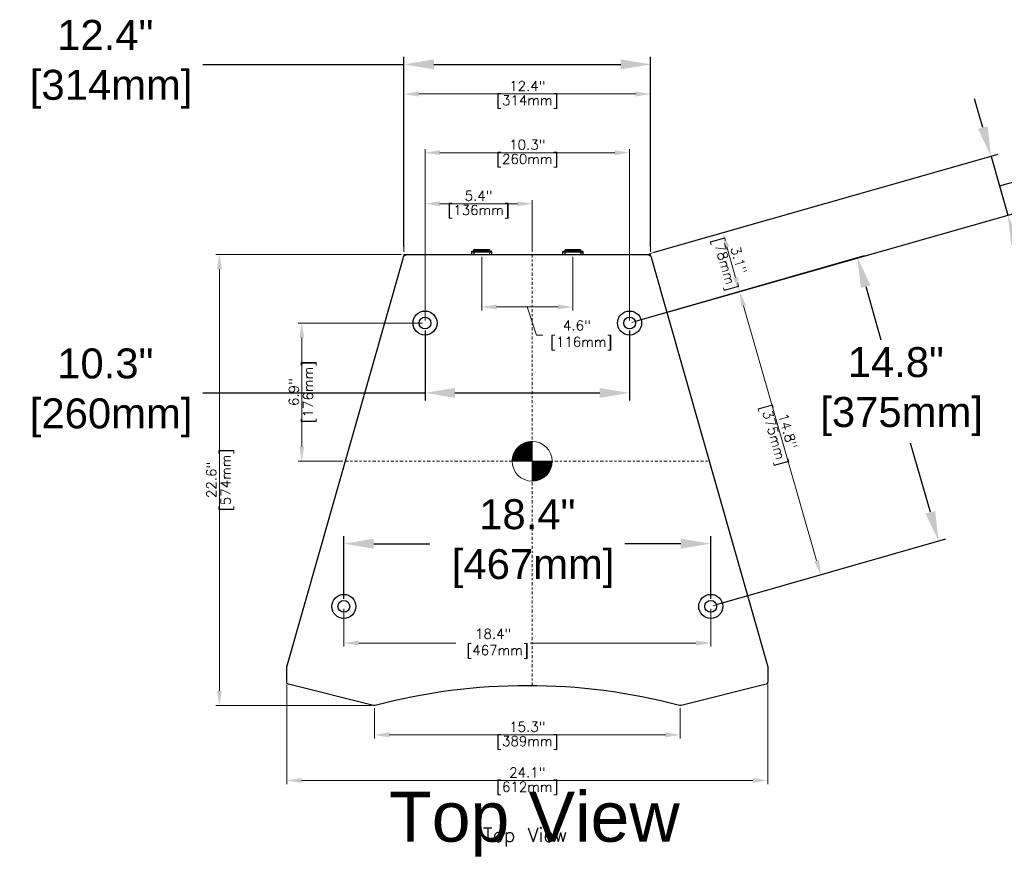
# Model space of a CAD drawing. Extents: x -10 to 147, y 19 to 136.
# Tile 2 of 4: x 24 to 73, y 94 to 136. Entities that reach past the tile are written whole.
import ezdxf
from ezdxf.enums import TextEntityAlignment as Align

# ---------------------------------------------------------------- set-up
doc = ezdxf.new("R2010")
doc.units = 0
doc.header["$LTSCALE"] = 0.125
doc.header["$MEASUREMENT"] = 0
doc.linetypes.add('CENTER', pattern=[2, 1.25, -0.25, 0.25, -0.25])
doc.layers.get('0').update_dxf_attribs({"linetype": 'CONTINUOUS', "lineweight": 5})
doc.layers.get('DEFPOINTS').update_dxf_attribs({"linetype": 'CONTINUOUS'})
for name, color, linetype, lineweight in [('es-device', 1, 'CONTINUOUS', 25), ('ES-DEVICE-WEB', 7, 'CONTINUOUS', 25), ('es-dimension', 7, 'CONTINUOUS', 5), ('ES-DIMENSION-WEB', 7, 'CONTINUOUS', 15), ('es-text', 5, 'CONTINUOUS', 5)]:
    doc.layers.add(name, color=color, linetype=linetype, lineweight=lineweight)
doc.layers.add('ES-TEXT-WEB', color=7, linetype='CONTINUOUS')
doc.styles.get("Standard").update_dxf_attribs({"font": 'txt.shx'})
doc.styles.add('TrueType', font='ARIALUNI.TTF')
doc.dimstyles.get("Standard").update_dxf_attribs({"dimscale": 0, "dimtxt": 0.4925, "dimasz": 0.7425, "dimexe": 0.18, "dimexo": 0.125, "dimgap": 0.1525, "dimtad": 0, "dimdec": 1, "dimzin": 0, "dimdsep": 46, "dimtxsty": 'Standard', "dimcen": 0, "dimclrd": 256, "dimclre": 256, "dimadec": 0, "dimazin": 0, "dimtfac": 1, "dimtdec": 1, "dimtofl": 0, "dimtmove": 1, "dimatfit": 3, "dimfxl": 0, "dimtolj": 1, "dimtzin": 0, "dimlwd": -1, "dimlwe": -1, "dimarcsym": 0})
doc.dimstyles.new('TrueType', dxfattribs={"dimscale": 1.5, "dimtxt": 1, "dimasz": 1, "dimexe": 0.25, "dimexo": 0.25, "dimgap": 0.25, "dimtad": 0, "dimtih": 1, "dimtoh": 1, "dimdec": 1, "dimzin": 0, "dimdsep": 46, "dimtxsty": 'TrueType', "dimcen": 0, "dimadec": 0, "dimazin": 0, "dimtfac": 1, "dimtdec": 1, "dimtofl": 0, "dimtmove": 1, "dimatfit": 3, "dimfxl": 0, "dimtolj": 1, "dimtzin": 0, "dimarcsym": 0})

# ---------------------------------------------------------------- blocks, each defined once
blk = doc.blocks.new('COG')
h = blk.add_hatch()
h.set_pattern_fill('ANSI31', color=256, scale=0.1, style=0)
h.set_pattern_definition([(45, (41.252907, -178.948929), (-0.0088388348, 0.0088388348), [])])
h.paths.add_polyline_path([(0.707, 0.707, 0.198912), (0, 1), (0, 0)])
h.paths.add_polyline_path([(0, 1, 0.198912), (-0.707, 0.707), (0, 0)])
h.paths.add_polyline_path([(0, 0), (-0.707, -0.707, 0.198912), (0, -1)])
h.paths.add_polyline_path([(0, 0), (0, -1, 0.198912), (0.707, -0.707)])
for p, q in [((-0.707, -0.707), (0.707, 0.707)), ((0.707, -0.707), (-0.707, 0.707))]:
    blk.add_line(p, q)
blk.add_circle((0, 0), 1)
blk = doc.blocks.new('NL-4-side')
for p, q in [((-0.512, 0.135), (0.512, 0.135)), ((-0.396, 0.149), (-0.396, 0)), ((0.39, 0.225), (-0.39, 0.225)), ((0.396, 0.149), (0.396, 0))]:
    blk.add_line(p, q)
at = {"flags": 128}
blk.add_lwpolyline([(-0.512, 0), (0.512, 0), (0.512, 0.135, 0.414214), (0.499, 0.149), (-0.499, 0.149, 0.414214), (-0.512, 0.135)], format="xyb", close=True, dxfattribs=at)
blk.add_lwpolyline([(-0.39, 0.149), (-0.39, 0.225, -0.414214), (-0.383, 0.231), (0.383, 0.231, -0.414214), (0.39, 0.225), (0.39, 0.149)], format="xyb", dxfattribs=at)
blk = doc.blocks.new('*D22')
at = {"layer": 'DEFPOINTS', "color": 0}
for p in [(40.402, 106.401), (58.787, 106.401), (58.787, 104.566)]:
    blk.add_point(p, dxfattribs=at)
at = {"layer": 'es-dimension'}
for p, q in [((40.402, 106.276), (40.402, 104.386)), ((58.787, 106.276), (58.787, 104.386)), ((41.144, 104.566), (46.009, 104.566)), ((58.045, 104.566), (49.762, 104.566))]:
    blk.add_line(p, q, dxfattribs=at)
for points in [[(41.144, 104.69), (41.144, 104.442), (40.402, 104.566)], [(58.045, 104.69), (58.045, 104.442), (58.787, 104.566)]]:
    blk.add_solid(points, dxfattribs=at)
at = {"layer": 'es-dimension', "color": 0, "insert": (47.885, 104.535), "char_height": 0.4925, "attachment_point": 5}
blk.add_mtext('\\A1;18.4"\\P [467mm]', dxfattribs=at)
blk = doc.blocks.new('*D23')
at = {"layer": 'DEFPOINTS', "color": 0}
for p in [(54.721, 129.126), (44.469, 120.594), (54.721, 120.594)]:
    blk.add_point(p, dxfattribs=at)
at = {"layer": 'es-dimension'}
for p, q in [((44.469, 120.719), (44.469, 129.306)), ((54.721, 120.719), (54.721, 129.306)), ((45.211, 129.126), (53.978, 129.126))]:
    blk.add_line(p, q, dxfattribs=at)
for points in [[(45.211, 129.25), (45.211, 129.003), (44.469, 129.126)], [(53.978, 129.25), (53.978, 129.003), (54.721, 129.126)]]:
    blk.add_solid(points, dxfattribs=at)
at = {"layer": 'es-dimension', "color": 0, "char_height": 0.4925, "attachment_point": 5}
for s, insert in [('\\A1;10.3"', (49.595, 129.525)), ('\\A1;[260mm]', (49.595, 128.728))]:
    blk.add_mtext(s, dxfattribs=dict(at, insert=insert))
blk = doc.blocks.new('*D24')
at = {"layer": 'DEFPOINTS', "color": 0}
for p in [(55.776, 132.068), (43.413, 124.034), (55.776, 124.034)]:
    blk.add_point(p, dxfattribs=at)
at = {"layer": 'es-dimension'}
for p, q in [((43.413, 124.159), (43.413, 132.248)), ((55.776, 124.159), (55.776, 132.248)), ((44.156, 132.068), (55.033, 132.068))]:
    blk.add_line(p, q, dxfattribs=at)
for points in [[(44.156, 132.192), (44.156, 131.944), (43.413, 132.068)], [(55.033, 132.192), (55.033, 131.944), (55.776, 132.068)]]:
    blk.add_solid(points, dxfattribs=at)
at = {"layer": 'es-dimension', "color": 0, "char_height": 0.4925, "attachment_point": 5}
for s, insert in [('\\A1;12.4"', (49.595, 132.467)), ('\\A1;[314mm]', (49.595, 131.669))]:
    blk.add_mtext(s, dxfattribs=dict(at, insert=insert))
blk = doc.blocks.new('*D25')
at = {"layer": 'DEFPOINTS', "color": 0}
for p in [(37.543, 102.615), (61.646, 102.615), (61.646, 97.682)]:
    blk.add_point(p, dxfattribs=at)
at = {"layer": 'es-dimension'}
for p, q in [((37.543, 102.49), (37.543, 97.502)), ((61.646, 102.49), (61.646, 97.502)), ((38.286, 97.682), (60.903, 97.682))]:
    blk.add_line(p, q, dxfattribs=at)
for points in [[(38.286, 97.806), (38.286, 97.558), (37.543, 97.682)], [(60.903, 97.806), (60.903, 97.558), (61.646, 97.682)]]:
    blk.add_solid(points, dxfattribs=at)
at = {"layer": 'es-dimension', "color": 0, "char_height": 0.4925, "attachment_point": 5}
for s, insert in [('\\A1;24.1"', (49.595, 98.081)), ('\\A1;[612mm]', (49.595, 97.283))]:
    blk.add_mtext(s, dxfattribs=dict(at, insert=insert))
blk = doc.blocks.new('*D26')
at = {"layer": 'DEFPOINTS', "color": 0}
for p in [(43.413, 124.034), (34.161, 101.435), (41.929, 101.435)]:
    blk.add_point(p, dxfattribs=at)
at = {"layer": 'es-dimension'}
for p, q in [((43.288, 124.034), (33.981, 124.034)), ((34.161, 123.291), (34.161, 102.178)), ((41.804, 101.435), (33.981, 101.435))]:
    blk.add_line(p, q, dxfattribs=at)
for points in [[(34.037, 123.291), (34.285, 123.291), (34.161, 124.034)], [(34.037, 102.178), (34.285, 102.178), (34.161, 101.435)]]:
    blk.add_solid(points, dxfattribs=at)
at = {"layer": 'es-dimension', "color": 0, "char_height": 0.4925, "attachment_point": 5, "rotation": 90}
for s, insert in [('\\A1;[574mm]', (34.56, 112.734)), ('\\A1;22.6"', (33.762, 112.734))]:
    blk.add_mtext(s, dxfattribs=dict(at, insert=insert))
blk = doc.blocks.new('*D31')
at = {"layer": 'DEFPOINTS', "color": 0}
for p in [(44.469, 120.594), (38.292, 113.672), (40.475, 113.672)]:
    blk.add_point(p, dxfattribs=at)
at = {"layer": 'es-dimension'}
for p, q in [((44.344, 120.594), (38.112, 120.594)), ((38.292, 119.851), (38.292, 114.415)), ((40.35, 113.672), (38.112, 113.672))]:
    blk.add_line(p, q, dxfattribs=at)
for points in [[(38.168, 119.851), (38.415, 119.851), (38.292, 120.594)], [(38.168, 114.415), (38.415, 114.415), (38.292, 113.672)]]:
    blk.add_solid(points, dxfattribs=at)
at = {"layer": 'es-dimension', "color": 0, "char_height": 0.4925, "attachment_point": 5, "rotation": 90}
for s, insert in [('\\A1;[176mm]', (38.69, 117.133)), ('\\A1;6.9"', (37.893, 117.133))]:
    blk.add_mtext(s, dxfattribs=dict(at, insert=insert))
blk = doc.blocks.new('*D32')
at = {"layer": 'DEFPOINTS', "color": 0}
for p in [(49.837, 126.569), (44.469, 124.034), (49.837, 124.034)]:
    blk.add_point(p, dxfattribs=at)
at = {"layer": 'es-dimension'}
for p, q in [((44.469, 124.159), (44.469, 126.749)), ((45.211, 126.569), (49.095, 126.569)), ((49.837, 124.159), (49.837, 126.749))]:
    blk.add_line(p, q, dxfattribs=at)
for points in [[(45.211, 126.693), (45.211, 126.446), (44.469, 126.569)], [(49.095, 126.693), (49.095, 126.446), (49.837, 126.569)]]:
    blk.add_solid(points, dxfattribs=at)
at = {"layer": 'es-dimension', "color": 0, "char_height": 0.4925, "attachment_point": 5}
for s, insert in [('\\A1;5.4"', (47.153, 126.968)), ('\\A1;[136mm]', (47.153, 126.171))]:
    blk.add_mtext(s, dxfattribs=dict(at, insert=insert))
blk = doc.blocks.new('*D34')
at = {"layer": 'DEFPOINTS', "color": 0}
for p in [(41.929, 101.435), (57.26, 101.435), (57.26, 99.967)]:
    blk.add_point(p, dxfattribs=at)
at = {"layer": 'es-dimension'}
for p, q in [((41.929, 101.31), (41.929, 99.787)), ((57.26, 101.31), (57.26, 99.787)), ((42.672, 99.967), (56.517, 99.967))]:
    blk.add_line(p, q, dxfattribs=at)
for points in [[(42.672, 100.091), (42.672, 99.843), (41.929, 99.967)], [(56.517, 100.091), (56.517, 99.843), (57.26, 99.967)]]:
    blk.add_solid(points, dxfattribs=at)
at = {"layer": 'es-dimension', "color": 0, "char_height": 0.4925, "attachment_point": 5}
for s, insert in [('\\A1;15.3"', (49.595, 100.366)), ('\\A1;[389mm]', (49.595, 99.568))]:
    blk.add_mtext(s, dxfattribs=dict(at, insert=insert))
blk = doc.blocks.new('*D35')
at = {"layer": 'DEFPOINTS', "color": 0}
for p in [(55.587, 124.034), (60.233, 122.164), (56.428, 121.08)]:
    blk.add_point(p, dxfattribs=at)
at = {"layer": 'es-dimension'}
for p, q in [((55.708, 124.068), (59.565, 125.166)), ((59.596, 124.403), (60.03, 122.878)), ((56.548, 121.114), (60.406, 122.213))]:
    blk.add_line(p, q, dxfattribs=at)
for points in [[(59.715, 124.437), (59.477, 124.369), (59.392, 125.117)], [(60.149, 122.912), (59.911, 122.844), (60.233, 122.164)]]:
    blk.add_solid(points, dxfattribs=at)
at = {"layer": 'es-dimension', "color": 0, "char_height": 0.4925, "attachment_point": 5, "rotation": 285.8925}
for s, insert in [('\\A1;[78mm]', (59.429, 123.531)), ('\\A1;3.1"', (60.196, 123.749))]:
    blk.add_mtext(s, dxfattribs=dict(at, insert=insert))
blk = doc.blocks.new('*D36')
at = {"layer": 'DEFPOINTS', "color": 0}
for p in [(60.231, 122.173), (54.721, 120.594), (58.787, 106.401)]:
    blk.add_point(p, dxfattribs=at)
at = {"layer": 'es-dimension'}
for p, q in [((54.841, 120.628), (60.404, 122.222)), ((64.093, 108.694), (60.435, 121.459)), ((58.908, 106.436), (64.471, 108.03))]:
    blk.add_line(p, q, dxfattribs=at)
for points in [[(60.554, 121.493), (60.316, 121.425), (60.231, 122.173)], [(64.212, 108.728), (63.974, 108.66), (64.298, 107.98)]]:
    blk.add_solid(points, dxfattribs=at)
at = {"layer": 'es-dimension', "color": 0, "char_height": 0.4925, "attachment_point": 5, "rotation": 285.9898}
for s, insert in [('\\A1;[375mm]', (61.881, 114.967)), ('\\A1;14.8"', (62.647, 115.186))]:
    blk.add_mtext(s, dxfattribs=dict(at, insert=insert))
blk = doc.blocks.new('*D37')
at = {"layer": 'DEFPOINTS', "color": 0}
for p in [(47.311, 124.034), (51.878, 124.034), (51.878, 121.398)]:
    blk.add_point(p, dxfattribs=at)
at = {"layer": 'es-dimension'}
for p, q in [((47.311, 123.909), (47.311, 121.218)), ((51.878, 123.909), (51.878, 121.218)), ((48.054, 121.398), (51.135, 121.398)), ((49.595, 121.398), (50.061, 119.979)), ((50.061, 119.979), (50.366, 119.979))]:
    blk.add_line(p, q, dxfattribs=at)
for points in [[(48.054, 121.521), (48.054, 121.274), (47.311, 121.398)], [(51.135, 121.521), (51.135, 121.274), (51.878, 121.398)]]:
    blk.add_solid(points, dxfattribs=at)
at = {"layer": 'es-dimension', "color": 0, "insert": (52.078, 119.979), "char_height": 0.4925, "attachment_point": 5}
blk.add_mtext('\\A1;4.6"\\P [116mm]', dxfattribs=at)
blk = doc.blocks.new('*D40')
at = {"layer": 'DEFPOINTS', "color": 0}
for p in [(58.787, 109.542), (40.402, 106.401), (58.787, 106.401)]:
    blk.add_point(p, dxfattribs=at)
at = {"layer": 'ES-DIMENSION-WEB', "color": 0, "lineweight": -2}
for p, q in [((40.402, 106.776), (40.402, 109.917)), ((58.787, 106.776), (58.787, 109.917)), ((41.902, 109.542), (44.704, 109.542)), ((57.287, 109.542), (54.485, 109.542))]:
    blk.add_line(p, q, dxfattribs=at)
at = {"layer": 'ES-DIMENSION-WEB', "color": 0}
for points in [[(41.902, 109.792), (41.902, 109.292), (40.402, 109.542)], [(57.287, 109.792), (57.287, 109.292), (58.787, 109.542)]]:
    blk.add_solid(points, dxfattribs=at)
at = {"layer": 'ES-DIMENSION-WEB', "color": 0, "insert": (49.595, 109.542), "char_height": 1.5, "attachment_point": 5, "style": 'TrueType'}
blk.add_mtext('\\A1;18.4"\\P [467mm]', dxfattribs=at)
blk = doc.blocks.new('*D41')
at = {"layer": 'DEFPOINTS', "color": 0}
for p in [(44.469, 120.594), (54.721, 120.594), (54.721, 117.094)]:
    blk.add_point(p, dxfattribs=at)
at = {"layer": 'ES-DIMENSION-WEB', "color": 0, "lineweight": -2}
for p, q in [((44.469, 120.219), (44.469, 116.719)), ((54.721, 120.219), (54.721, 116.719)), ((33.337, 117.094), (44.469, 117.094)), ((45.969, 117.094), (53.221, 117.094))]:
    blk.add_line(p, q, dxfattribs=at)
at = {"layer": 'ES-DIMENSION-WEB', "color": 0}
for points in [[(45.969, 117.344), (45.969, 116.844), (44.469, 117.094)], [(53.221, 117.344), (53.221, 116.844), (54.721, 117.094)]]:
    blk.add_solid(points, dxfattribs=at)
at = {"layer": 'ES-DIMENSION-WEB', "color": 0, "insert": (28.446, 117.094), "char_height": 1.5, "attachment_point": 5, "style": 'TrueType'}
blk.add_mtext('\\A1;10.3"\\P [260mm]', dxfattribs=at)
blk = doc.blocks.new('*D42')
at = {"layer": 'DEFPOINTS', "color": 0}
for p in [(55.776, 133.551), (43.413, 124.034), (55.776, 124.034)]:
    blk.add_point(p, dxfattribs=at)
at = {"layer": 'ES-DIMENSION-WEB', "color": 0, "lineweight": -2}
for p, q in [((43.413, 124.409), (43.413, 133.926)), ((55.776, 124.409), (55.776, 133.926)), ((33.337, 133.551), (43.413, 133.551)), ((44.913, 133.551), (54.276, 133.551))]:
    blk.add_line(p, q, dxfattribs=at)
at = {"layer": 'ES-DIMENSION-WEB', "color": 0}
for points in [[(44.913, 133.801), (44.913, 133.301), (43.413, 133.551)], [(54.276, 133.801), (54.276, 133.301), (55.776, 133.551)]]:
    blk.add_solid(points, dxfattribs=at)
at = {"layer": 'ES-DIMENSION-WEB', "color": 0, "insert": (28.446, 133.551), "char_height": 1.5, "attachment_point": 5, "style": 'TrueType'}
blk.add_mtext('\\A1;12.4"\\P [314mm]', dxfattribs=at)
blk = doc.blocks.new('*D43')
at = {"layer": 'DEFPOINTS', "color": 0}
for p in [(73.675, 125.991), (55.587, 124.034), (56.428, 121.08)]:
    blk.add_point(p, dxfattribs=at)
at = {"layer": 'ES-DIMENSION-WEB', "color": 0, "lineweight": -2}
for p, q in [((72.424, 130.387), (72.013, 131.83)), ((55.948, 124.136), (73.195, 129.047)), ((72.835, 128.944), (73.675, 125.991)), ((73.255, 127.467), (77.843, 128.774)), ((77.843, 128.774), (85.294, 128.774)), ((56.789, 121.183), (74.036, 126.093)), ((74.086, 124.548), (74.497, 123.105))]:
    blk.add_line(p, q, dxfattribs=at)
at = {"layer": 'ES-DIMENSION-WEB', "color": 0}
for points in [[(72.664, 130.455), (72.183, 130.318), (72.835, 128.944)], [(74.327, 124.617), (73.846, 124.48), (73.675, 125.991)]]:
    blk.add_solid(points, dxfattribs=at)
at = {"layer": 'ES-DIMENSION-WEB', "color": 0, "char_height": 1.5, "attachment_point": 5, "style": 'TrueType'}
for s, insert in [('\\A1;3.1"', (79.956, 129.915)), ('\\A1;[78mm]', (81.568, 127.436))]:
    blk.add_mtext(s, dxfattribs=dict(at, insert=insert))
blk = doc.blocks.new('*D44')
at = {"layer": 'DEFPOINTS', "color": 0}
for p in [(66.14, 123.866), (54.721, 120.594), (58.787, 106.401)]:
    blk.add_point(p, dxfattribs=at)
at = {"layer": 'ES-DIMENSION-WEB', "color": 0, "lineweight": -2}
for p, q in [((55.081, 120.697), (66.5, 123.97)), ((66.553, 122.424), (67.319, 119.752)), ((69.794, 111.116), (68.804, 114.57)), ((59.148, 106.505), (70.567, 109.777))]:
    blk.add_line(p, q, dxfattribs=at)
at = {"layer": 'ES-DIMENSION-WEB', "color": 0}
for points in [[(66.793, 122.493), (66.313, 122.355), (66.14, 123.866)], [(70.034, 111.184), (69.553, 111.047), (70.207, 109.674)]]:
    blk.add_solid(points, dxfattribs=at)
at = {"layer": 'ES-DIMENSION-WEB', "color": 0, "insert": (68.061, 117.161), "char_height": 1.5, "attachment_point": 5, "style": 'TrueType'}
blk.add_mtext('\\A1;14.8"\\P [375mm]', dxfattribs=at)

msp = doc.modelspace()

# ---------------------------------------------------------------- linework, layer by layer
at = {"linetype": 'CENTER'}
for p, q in [((49.837, 124.034), (49.837, 102.43)), ((40.475, 113.672), (58.713, 113.672))]:
    msp.add_line(p, q, dxfattribs=at)
at = {"layer": 'es-device'}
msp.add_lwpolyline([(43.602, 124.034), (55.587, 124.034, -0.376322), (55.822, 123.828), (61.646, 103.373), (61.646, 102.615, -0.32213), (61.565, 102.502), (57.299, 101.441, -0.164351), (57.223, 101.442, 0.129248), (41.967, 101.441, -0.162918), (41.891, 101.441), (37.626, 102.502, -0.326191), (37.543, 102.615), (37.543, 103.373), (43.367, 123.828, -0.376322), (43.601, 124.034)], format="xyb", dxfattribs=at)
for centre, radius in [((44.469, 120.594), 0.601), ((54.721, 120.594), 0.601), ((44.469, 120.594), 0.296), ((54.721, 120.594), 0.296), ((40.402, 106.401), 0.601), ((40.402, 106.401), 0.296), ((58.787, 106.401), 0.601), ((58.787, 106.401), 0.296)]:
    msp.add_circle(centre, radius, dxfattribs=at)
at = {"layer": 'ES-DEVICE-WEB'}
msp.add_lwpolyline([(43.602, 124.034), (55.587, 124.034, -0.376322), (55.822, 123.828), (61.646, 103.373), (61.646, 102.615, -0.32213), (61.565, 102.502), (57.299, 101.441, -0.164351), (57.223, 101.442, 0.129248), (41.967, 101.441, -0.162918), (41.891, 101.441), (37.626, 102.502, -0.326191), (37.543, 102.615), (37.543, 103.373), (43.367, 123.828, -0.376322), (43.601, 124.034)], format="xyb", dxfattribs=at)
for centre, radius in [((44.469, 120.594), 0.601), ((54.721, 120.594), 0.601), ((44.469, 120.594), 0.296), ((54.721, 120.594), 0.296), ((40.402, 106.401), 0.601), ((40.402, 106.401), 0.296), ((58.787, 106.401), 0.601), ((58.787, 106.401), 0.296)]:
    msp.add_circle(centre, radius, dxfattribs=at)
at = {"layer": 'es-dimension'}
for p, q in [((43.413, 124.034), (43.367, 123.828)), ((43.413, 124.034), (43.602, 124.034)), ((55.776, 124.034), (55.587, 124.034)), ((55.776, 124.034), (55.822, 123.828))]:
    msp.add_line(p, q, dxfattribs=at)

# ---------------------------------------------------------------- block references
at = {"rotation": 44.99999999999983}
msp.add_blockref('COG', (49.837, 113.672), dxfattribs=at)
at = {"layer": 'es-device'}
for p in [(47.311, 124.034), (51.878, 124.034)]:
    msp.add_blockref('NL-4-side', p, dxfattribs=at)
at = {"layer": 'ES-DEVICE-WEB'}
for p in [(47.311, 124.034), (51.878, 124.034)]:
    msp.add_blockref('NL-4-side', p, dxfattribs=at)

# ---------------------------------------------------------------- texts
at = {"layer": 'es-text'}
msp.add_text('Top View', height=0.6985, dxfattribs=at).set_placement((49.483, 94.614), align=Align.CENTER)
at = {"layer": 'ES-TEXT-WEB', "style": 'TrueType'}
msp.add_text('Top View', height=2.5, dxfattribs=at).set_placement((49.951, 94.614), align=Align.CENTER)

# ---------------------------------------------------------------- dimensions: what is measured, and where the dimension line sits
at = {"layer": 'es-dimension'}
for base, p1, p2, picture, middle in [((55.776, 132.068), (43.413, 124.034), (55.776, 124.034), '*D24', (49.595, 132.068)), ((54.721, 129.126), (44.469, 120.594), (54.721, 120.594), '*D23', (49.595, 129.126)), ((49.837, 126.569), (44.469, 124.034), (49.837, 124.034), '*D32', (47.153, 126.569)), ((61.646, 97.682), (37.543, 102.615), (61.646, 102.615), '*D25', (49.595, 97.682)), ((57.26, 99.967), (41.929, 101.435), (57.26, 101.435), '*D34', (49.595, 99.967))]:
    dim = msp.add_linear_dim(base=base, p1=p1, p2=p2, dimstyle='Standard', override={"dimscale": 1, "dimpost": '"\\X'}, dxfattribs=at)
    dim.commit()
    dim.dimension.update_dxf_attribs({"geometry": picture, "text_midpoint": middle})
for p1, p2, distance, picture, middle in [((55.587, 124.034), (56.428, 121.08), 3.956, '*D35', (59.813, 123.64)), ((58.787, 106.401), (54.721, 120.594), -5.732, '*D36', (62.264, 115.077))]:
    dim = msp.add_aligned_dim(p1=p1, p2=p2, distance=distance, dimstyle='Standard', override={"dimscale": 1, "dimpost": '"\\X'}, dxfattribs=at)
    dim.commit()
    dim.dimension.update_dxf_attribs({"geometry": picture, "text_midpoint": middle})
for base, p1, p2, picture, middle in [((34.161, 101.435), (43.413, 124.034), (41.929, 101.435), '*D26', (34.161, 112.734)), ((38.292, 113.672), (44.469, 120.594), (40.475, 113.672), '*D31', (38.292, 117.133))]:
    dim = msp.add_linear_dim(base=base, p1=p1, p2=p2, angle=90, dimstyle='Standard', override={"dimscale": 1, "dimpost": '"\\X'}, dxfattribs=at)
    dim.commit()
    dim.dimension.update_dxf_attribs({"geometry": picture, "text_midpoint": middle})
for base, p1, p2, picture, middle in [((51.878, 121.398), (47.311, 124.034), (51.878, 124.034), '*D37', (50.518, 119.979)), ((58.787, 104.566), (40.402, 106.401), (58.787, 106.401), '*D22', (47.885, 104.535))]:
    dim = msp.add_linear_dim(base=base, p1=p1, p2=p2, dimstyle='Standard', override={"dimscale": 1, "dimpost": '"\\X'}, dxfattribs=at)
    dim.commit()
    dim.dimension.update_dxf_attribs({"geometry": picture, "text_midpoint": middle, "dimtype": 160})
at = {"layer": 'ES-DIMENSION-WEB'}
for base, p1, p2, picture, middle in [((55.776, 133.551), (43.413, 124.034), (55.776, 124.034), '*D42', (28.446, 133.551)), ((54.721, 117.094), (44.469, 120.594), (54.721, 120.594), '*D41', (28.446, 117.094)), ((58.787, 109.542), (40.402, 106.401), (58.787, 106.401), '*D40', (49.595, 109.542))]:
    dim = msp.add_linear_dim(base=base, p1=p1, p2=p2, dimstyle='TrueType', override={"dimpost": '"\\X'}, dxfattribs=at)
    dim.commit()
    dim.dimension.update_dxf_attribs({"geometry": picture, "text_midpoint": middle, "dimtype": 160})
dim = msp.add_aligned_dim(p1=(55.587, 124.034), p2=(56.428, 121.08), distance=17.933, dimstyle='TrueType', override={"dimpost": '"\\X'}, dxfattribs=at)
dim.commit()
dim.dimension.update_dxf_attribs({"geometry": '*D43', "text_midpoint": (78.218, 128.774)})
dim = msp.add_linear_dim(base=(66.14, 123.866), p1=(58.787, 106.401), p2=(54.721, 120.594), angle=105.9898, dimstyle='TrueType', override={"dimpost": '"\\X'}, dxfattribs=at)
dim.commit()
dim.dimension.update_dxf_attribs({"geometry": '*D44', "text_midpoint": (68.061, 117.161), "dimtype": 161})

doc.saveas('drawing.dxf')
